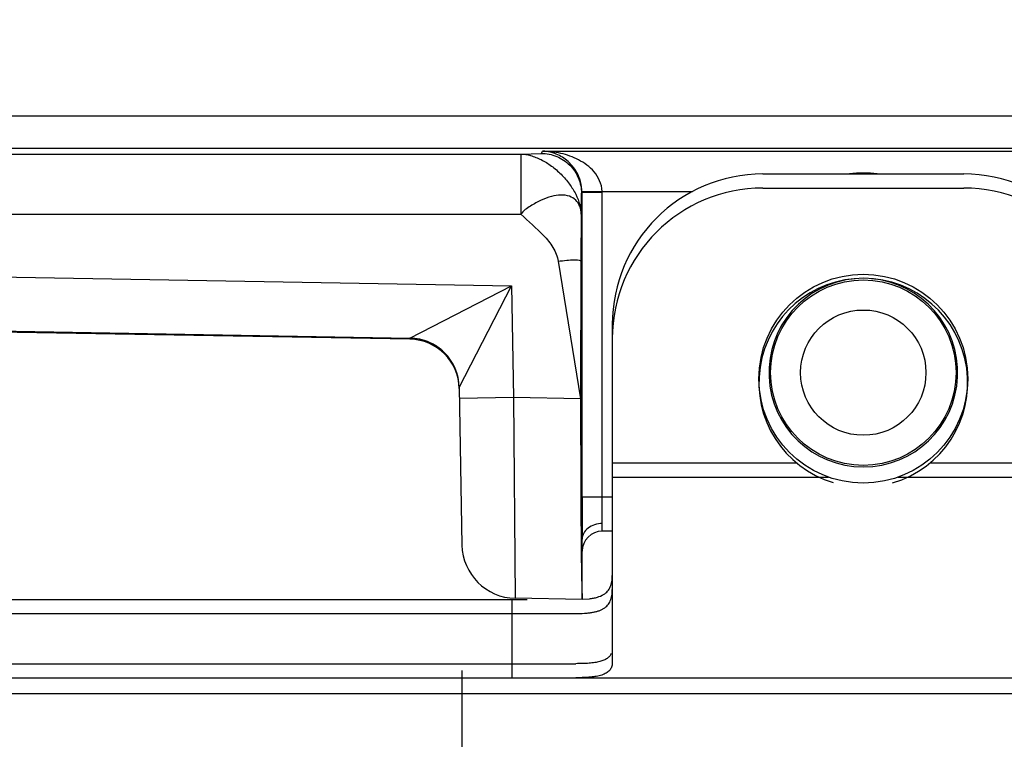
# Model space of a CAD drawing. Header units: inches. Extents: x 0 to 22, y 0 to 17.
# Tile 11 of 75: x 6.495 to 6.985, y 5.55 to 5.908. Entities that reach past the tile are written whole.
import ezdxf

# ---------------------------------------------------------------- set-up
doc = ezdxf.new("R2010")
doc.units = ezdxf.units.IN
doc.header["$LTSCALE"] = 1.21
doc.header["$MEASUREMENT"] = 0
doc.layers.get('0').update_dxf_attribs({"linetype": 'CONTINUOUS'})
for name, color, linetype in [('02___PRT_ALL_AXES', 7, 'CONTINUOUS'), ('DIMENSIONS', 7, 'CONTINUOUS'), ('FEATURES', 7, 'CONTINUOUS')]:
    doc.layers.add(name, color=color, linetype=linetype)
doc.styles.get("Standard").update_dxf_attribs({"font": 'txt', "width": 0.8})
doc.dimstyles.new('DIMSTYLE_1', dxfattribs={"dimtxt": 0.125, "dimasz": 0.18, "dimexe": 0.125, "dimexo": 0.0625, "dimgap": 0.0625, "dimtad": 0, "dimtih": 1, "dimtoh": 1, "dimzin": 4, "dimdsep": 46, "dimtxsty": 'STANDARD', "dimblk": '_FILLED', "dimblk1": '_FILLED', "dimblk2": '_FILLED', "dimcen": 0.09, "dimadec": 0, "dimazin": 0, "dimtp": 0.001, "dimtm": 0.001, "dimtfac": 1, "dimtofl": 0, "dimtmove": 0, "dimatfit": 3, "dimldrblk": '_FILLED', "dimfxl": 1, "dimtolj": 1, "dimtzin": 4, "dimarcsym": 0})

# ---------------------------------------------------------------- blocks, each defined once
blk = doc.blocks.new('_FILLED')
at = {"color": 0, "linetype": 'BYBLOCK'}
blk.add_solid([(0, 0), (-1, 0.1736111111), (-1, -0.1736111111)], dxfattribs=at)
blk = doc.blocks.new('*D4')
at = {"layer": 'DIMENSIONS', "color": 2, "linetype": 'CONTINUOUS'}
for p, q in [((4.8775601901, 6.6428597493), (4.0650597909, 6.6428591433)), ((4.1900597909, 6.6428592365), (4.1900605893, 6.2326123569)), ((4.1900605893, 5.5723655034), (4.1900605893, 5.9826123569)), ((7.0324736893, 5.5723676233), (4.0650605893, 5.5723654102))]:
    blk.add_line(p, q, dxfattribs=at)
at = {"layer": 'DIMENSIONS', "color": 2, "linetype": 'CONTINUOUS', "xscale": 0.18, "yscale": 0.18, "zscale": 0.18}
for p, rotation in [((4.1900597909, 6.6428592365), 90.0001115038), ((4.1900605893, 5.5723655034), 270)]:
    blk.add_blockref('_FILLED', p, dxfattribs=dict(at, rotation=rotation))
at = {"layer": 'DIMENSIONS', "color": 2, "linetype": 'CONTINUOUS', "insert": (4.1900601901, 6.1701123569), "char_height": 0.125, "width": 1.125, "attachment_point": 2, "line_spacing_factor": 0.9}
blk.add_mtext('1.07{\\Ftxt.shx;\\W1.000000;\\H0.125000; }[27.2]', dxfattribs=at)
blk = doc.blocks.new('*D5')
at = {"layer": 'DIMENSIONS', "color": 2, "linetype": 'CONTINUOUS'}
for p, q in [((7.8489874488, 5.6202798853), (7.8489874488, 4.6973676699)), ((6.7151805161, 5.5839745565), (6.7151805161, 4.6973676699)), ((6.7151805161, 4.8223676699), (6.3447182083, 4.8223676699)), ((7.8489874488, 4.8223676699), (8.2089874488, 4.8223676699))]:
    blk.add_line(p, q, dxfattribs=at)
at = {"layer": 'DIMENSIONS', "color": 2, "linetype": 'CONTINUOUS', "xscale": 0.18, "yscale": 0.18, "zscale": 0.18}
blk.add_blockref('_FILLED', (6.7151805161, 4.8223676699), dxfattribs=at)
at = {"layer": 'DIMENSIONS', "color": 2, "linetype": 'CONTINUOUS', "xscale": 0.18, "yscale": 0.18, "zscale": 0.18, "rotation": 180}
blk.add_blockref('_FILLED', (7.8489874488, 4.8223676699), dxfattribs=at)
at = {"layer": 'DIMENSIONS', "color": 2, "linetype": 'CONTINUOUS', "insert": (6.2822182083, 4.8848676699), "char_height": 0.125, "width": 1.125, "attachment_point": 3, "line_spacing_factor": 0.9}
blk.add_mtext('1.13{\\Ftxt.shx;\\W1.000000;\\H0.125000; }[28.8]', dxfattribs=at)

msp = doc.modelspace()

# ---------------------------------------------------------------- linework, layer by layer
at = {"color": 3, "linetype": 'CONTINUOUS'}
msp.add_line((5.2188120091, 5.8603682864), (7.1140601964, 5.8603676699), dxfattribs=at)
at = {"color": 7, "linetype": 'CONTINUOUS'}
for p, q in [((5.1963094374, 5.8412712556), (6.744535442, 5.8412712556)), ((7.0804927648, 5.8441157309), (5.1977315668, 5.8441157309)), ((6.744535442, 5.8412712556), (6.7547118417, 5.8416263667)), ((6.744535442, 5.8412712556), (6.744535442, 5.8112758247)), ((6.7547118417, 5.8416263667), (6.7552339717, 5.8426707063)), ((6.7552339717, 5.8426707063), (7.0948864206, 5.8426707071)), ((6.7745342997, 5.8112758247), (6.7747110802, 5.8216294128)), ((6.7747110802, 5.8216294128), (6.7749736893, 5.8221546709)), ((6.7849688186, 5.8226737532), (6.7749707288, 5.8225007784)), ((6.7849733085, 5.8221546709), (6.7749736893, 5.8221546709)), ((6.7749736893, 5.6703676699), (6.7749736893, 5.8221546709)), ((6.7849688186, 5.8226737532), (6.8300407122, 5.8226737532)), ((6.7849733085, 5.6703676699), (6.7849733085, 5.8221546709)), ((6.8650601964, 5.8243676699), (6.9650601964, 5.8243676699)), ((5.1963094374, 5.8112758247), (6.744535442, 5.8112758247)), ((6.7745342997, 5.8112758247), (6.7743723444, 5.7878339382)), ((5.1402225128, 5.8036281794), (6.7399288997, 5.7757052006)), ((6.7630943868, 5.7878339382), (6.7742747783, 5.7193966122)), ((6.7743723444, 5.7878339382), (6.7742747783, 5.7193966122)), ((5.1397513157, 5.7766333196), (6.6892514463, 5.7495866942)), ((6.6892591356, 5.749034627), (5.1397512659, 5.7760813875)), ((6.6892514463, 5.7495866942), (6.7399288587, 5.7757052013)), ((6.7138101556, 5.7249824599), (6.7399289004, 5.7757051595)), ((6.7399288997, 5.7757052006), (6.7409016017, 5.7199791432)), ((6.7900601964, 5.7493676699), (6.7900601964, 5.5881088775)), ((6.7138094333, 5.7250238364), (6.7151805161, 5.6464745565)), ((6.7409016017, 5.7199791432), (6.7139057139, 5.7195079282)), ((6.7742747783, 5.7193966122), (6.7409016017, 5.7199791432)), ((6.7409016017, 5.7199791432), (6.741705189, 5.6199498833)), ((6.7900601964, 5.6703676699), (6.7749736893, 5.6703676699)), ((6.7850601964, 5.6571814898), (6.7849733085, 5.6703676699)), ((6.7850601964, 5.6533676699), (6.7850601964, 5.6571814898)), ((6.7750601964, 5.6198690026), (6.7750601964, 5.6493914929)), ((6.7900601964, 5.6533676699), (6.7850601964, 5.6533676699)), ((6.7750601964, 5.6193676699), (6.7417051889, 5.6199498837)), ((5.9490601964, 5.6123676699), (6.7718671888, 5.6123676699)), ((6.7400601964, 5.6123676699), (6.7400601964, 5.5803676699)), ((5.9490601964, 5.5803676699), (7.0789741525, 5.5803676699))]:
    msp.add_line(p, q, dxfattribs=at)
for radius in [0.0462099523, 0.0312117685]:
    msp.add_circle((6.9150601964, 5.7323676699), radius, dxfattribs=at)
for centre, radius, start, end in [((6.915059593, 5.7748156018), 0.0569857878, 82.9637750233, 96.9182560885), ((6.7550180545, 5.8221551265), 0.029955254, 359.9991287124, 0.9920332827), ((6.8650601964, 5.7493676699), 0.075, 90, 180), ((6.9650601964, 5.7493676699), 0.075, 0, 90), ((6.9150601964, 5.7323676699), 0.047, 95.051061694, 84.948938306), ((6.6888105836, 5.7245721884), 0.0250144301, 47.9770056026, 88.9945273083), ((6.6888155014, 5.7245890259), 0.0249990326, 0.9970492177, 89.0008958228), ((6.6888228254, 5.7240384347), 0.025, 1.0021829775, 89.0000761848), ((8.6634145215, 5.6677294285), 1.8884426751, 179.9199551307, 180.5542308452), ((6.7850601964, 5.6433676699), 0.01, 90, 180), ((6.7421764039, 5.6469457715), 0.027, 181, 269)]:
    msp.add_arc(centre, radius, start, end, dxfattribs=at)
msp.add_ellipse((6.7751474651, 5.7193813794), major_axis=(-1.329e-07, 0.100015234), ratio=0.0087255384, start_param=1.5706440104, end_param=3.041272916, dxfattribs=at)
for points, knots in [([(6.744535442, 5.8412712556), (6.7461366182, 5.841231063), (6.7496247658, 5.8405984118), (6.7548093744, 5.8386346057), (6.7599013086, 5.8353585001), (6.7646631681, 5.8313083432), (6.7686799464, 5.8265400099), (6.7719676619, 5.8214807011), (6.7736739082, 5.8169585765), (6.774344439, 5.8135357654), (6.7745242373, 5.8119633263), (6.7745342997, 5.8112758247)], [0, 0, 0, 0, 0.1053002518, 0.230674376, 0.3623401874, 0.5012764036, 0.6402203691, 0.7708147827, 0.8963052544, 0.9547963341, 1, 1, 1, 1]), ([(6.7547118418, 5.8416263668), (6.7573127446, 5.8416259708), (6.762568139, 5.8405826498), (6.7692274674, 5.8361412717), (6.773626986, 5.8294713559), (6.7747106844, 5.8242286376), (6.7747110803, 5.8216294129)], [0, 0, 0, 0, 0.2500839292, 0.5001707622, 0.7500774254, 1, 1, 1, 1]), ([(6.7749733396, 5.8221539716), (6.7749575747, 5.8239724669), (6.7745105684, 5.8274357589), (6.7721807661, 5.8331441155), (6.767860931, 5.8383078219), (6.7616490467, 5.8417971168), (6.7573105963, 5.8426152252), (6.7552339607, 5.8426706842)], [0, 0, 0, 0, 0.1740915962, 0.3296689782, 0.5855242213, 0.8011322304, 1, 1, 1, 1]), ([(6.7849688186, 5.8226737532), (6.784921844, 5.8244942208), (6.7840695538, 5.8280660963), (6.7811628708, 5.8324948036), (6.7774350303, 5.8359116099), (6.7719723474, 5.8393026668), (6.764516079, 5.841920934), (6.7583080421, 5.8426341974), (6.7552353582, 5.8426707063)], [0, 0, 0, 0, 0.1396591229, 0.2732712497, 0.4009322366, 0.5245331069, 0.7643375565, 1, 1, 1, 1]), ([(6.7745342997, 5.8112758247), (6.7745217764, 5.8126226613), (6.7741278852, 5.8152239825), (6.7720208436, 5.8185398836), (6.768586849, 5.8205336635), (6.764308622, 5.8210795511), (6.7594868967, 5.8203551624), (6.7553609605, 5.8186788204), (6.7519442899, 5.8168865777), (6.748338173, 5.8149424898), (6.7456888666, 5.8130155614), (6.744535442, 5.8112758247)], [0, 0, 0, 0, 0.1056890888, 0.2013978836, 0.2979780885, 0.4069295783, 0.5337934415, 0.6765687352, 0.7542897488, 0.8362075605, 1, 1, 1, 1]), ([(6.744535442, 5.8112758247), (6.7482001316, 5.807632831), (6.7542652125, 5.8028688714), (6.7608013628, 5.7950214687), (6.7626971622, 5.7902654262), (6.7630943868, 5.7878339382)], [0, 0, 0, 0, 0.5095081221, 0.7570728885, 1, 1, 1, 1]), ([(6.7630943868, 5.7878339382), (6.7645114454, 5.7880654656), (6.767101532, 5.7884252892), (6.7707304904, 5.7886108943), (6.772813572, 5.7885892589), (6.774353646, 5.7881839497), (6.7743723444, 5.7878339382)], [0, 0, 0, 0, 0.3750042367, 0.6933330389, 0.9084562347, 1, 1, 1, 1]), ([(6.7850601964, 5.6571604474), (6.7837723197, 5.6571707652), (6.7812448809, 5.6568052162), (6.7779415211, 5.6551623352), (6.7756430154, 5.652582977), (6.7750601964, 5.6504189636), (6.7750601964, 5.6493914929)], [0, 0, 0, 0, 0.2772162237, 0.5396466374, 0.7788434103, 1, 1, 1, 1]), ([(6.7718671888, 5.6123676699), (6.7732855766, 5.6123676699), (6.7753561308, 5.6124093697), (6.7780279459, 5.6126211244), (6.7798444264, 5.6128564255), (6.7815248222, 5.6131827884), (6.7830634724, 5.6136091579), (6.7844550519, 5.6141451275), (6.7856955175, 5.6147976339), (6.7867803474, 5.6155739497), (6.7877069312, 5.6164765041), (6.7884728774, 5.6175060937), (6.7893006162, 5.6190738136), (6.7897964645, 5.6208730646), (6.7900255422, 5.6228063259), (6.7900601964, 5.6238386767), (6.7900601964, 5.6243704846)], [0, 0, 0, 0, 0.1688262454, 0.2462908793, 0.3189214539, 0.3867280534, 0.4498750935, 0.5087219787, 0.563890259, 0.6162583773, 0.6669502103, 0.7172295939, 0.7683600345, 0.8772356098, 0.9367005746, 1, 1, 1, 1]), ([(6.7900601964, 5.5881088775), (6.7900601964, 5.5874284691), (6.7899407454, 5.5864155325), (6.789459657, 5.585181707), (6.7889545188, 5.5843549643), (6.7882971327, 5.5836141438), (6.787489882, 5.5829595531), (6.786534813, 5.5823901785), (6.7854346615, 5.5819020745), (6.7841915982, 5.5814917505), (6.7828087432, 5.5811541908), (6.7812897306, 5.5808849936), (6.7796391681, 5.5806784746), (6.7778622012, 5.5805291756), (6.7752584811, 5.5803945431), (6.7732456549, 5.5803676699), (6.7718671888, 5.5803676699)], [0, 0, 0, 0, 0.09274596, 0.1364031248, 0.1797358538, 0.2240889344, 0.2707537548, 0.3208428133, 0.375216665, 0.4344901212, 0.4990445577, 0.5690851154, 0.6446583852, 0.7257088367, 0.8121023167, 1, 1, 1, 1])]:
    msp.add_open_spline(points, degree=3, knots=knots, dxfattribs=at)
at = {"layer": '02___PRT_ALL_AXES', "color": 7, "linetype": 'CONTINUOUS'}
for p, q in [((6.7900601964, 5.6873676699), (6.8818337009, 5.6873676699)), ((6.9482866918, 5.6873676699), (7.0400601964, 5.6873676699)), ((6.7900601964, 5.6803676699), (6.8976533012, 5.6803676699)), ((6.9324670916, 5.6803676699), (7.0400601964, 5.6803676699))]:
    msp.add_line(p, q, dxfattribs=at)
msp.add_circle((6.9150601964, 5.7293676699), 0.052, dxfattribs=at)
msp.add_arc((6.9150601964, 5.7273676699), 0.052, 286.2804879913, 253.2705505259, dxfattribs=at)
at = {"layer": 'FEATURES', "color": 7, "linetype": 'CONTINUOUS'}
for p, q in [((6.8650601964, 5.8313676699), (6.9650601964, 5.8313676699)), ((6.7900601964, 5.7563676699), (6.7900601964, 5.6803676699)), ((6.7750646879, 5.6194285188), (6.7786865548, 5.6197115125)), ((5.9490601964, 5.6193676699), (6.7477204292, 5.6193676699)), ((6.7400601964, 5.6193676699), (6.7400601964, 5.5873676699)), ((5.9490601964, 5.5873676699), (6.7718671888, 5.5873676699))]:
    msp.add_line(p, q, dxfattribs=at)
for centre, start, end in [((6.8650601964, 5.7563676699), 90, 180), ((6.9650601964, 5.7563676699), 0, 90)]:
    msp.add_arc(centre, 0.075, start, end, dxfattribs=at)
for points, knots in [([(6.7890463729, 5.625656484), (6.7894160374, 5.6264929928), (6.7897966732, 5.6278739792), (6.7900255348, 5.6298065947), (6.7900601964, 5.6308387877), (6.7900601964, 5.6313704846)], [0, 0, 0, 0, 0.4700258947, 0.7267380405, 1, 1, 1, 1]), ([(6.7856997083, 5.6218366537), (6.7860738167, 5.6220683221), (6.7867808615, 5.6225743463), (6.7877073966, 5.623477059), (6.7884732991, 5.6245066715), (6.7888727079, 5.6252634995), (6.7890463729, 5.625656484)], [0, 0, 0, 0, 0.2561130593, 0.5040290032, 0.7499309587, 1, 1, 1, 1]), ([(6.7786865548, 5.6197115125), (6.7793735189, 5.6197958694), (6.7806899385, 5.6199981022), (6.7830801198, 5.6205678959), (6.7847407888, 5.6212428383), (6.7856997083, 5.6218366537)], [0, 0, 0, 0, 0.2816137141, 0.5410790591, 1, 1, 1, 1]), ([(6.7895663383, 5.5924813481), (6.7894626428, 5.5922377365), (6.7892189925, 5.5917630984), (6.7887477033, 5.5911067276), (6.7881716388, 5.590509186), (6.7874918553, 5.5899705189), (6.7867090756, 5.5894901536), (6.78548592, 5.5889039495), (6.7836849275, 5.5883245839), (6.7812218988, 5.5878509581), (6.7789381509, 5.5876068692), (6.7769397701, 5.5874773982), (6.7747264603, 5.5873871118), (6.7730259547, 5.5873676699), (6.7718671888, 5.5873676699)], [0, 0, 0, 0, 0.0411033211, 0.0824782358, 0.12501266, 0.1695356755, 0.2167701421, 0.2672968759, 0.3797961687, 0.5092291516, 0.6561375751, 0.7360437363, 0.8201064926, 1, 1, 1, 1])]:
    msp.add_open_spline(points, degree=3, knots=knots, dxfattribs=at)

# ---------------------------------------------------------------- dimensions: what is measured, and where the dimension line sits
at = {"layer": 'DIMENSIONS', "color": 2, "linetype": 'CONTINUOUS'}
for base, p1, p2, angle, picture, middle in [((4.1900597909, 6.6428592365), (7.0949736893, 5.5723676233), (4.9400601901, 6.6428597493), 90.0000427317, '*D4', (4.1900601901, 6.1076123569)), ((6.7151805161, 4.8223676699), (7.8489874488, 5.6827798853), (6.7151805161, 5.6464745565), 180, '*D5', (5.7197182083, 4.8223676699))]:
    dim = msp.add_linear_dim(base=base, p1=p1, p2=p2, angle=angle, dimstyle='DIMSTYLE_1', dxfattribs=at)
    dim.commit()
    dim.dimension.update_dxf_attribs({"geometry": picture, "text_midpoint": middle, "dimtype": 160})

doc.saveas('drawing.dxf')
